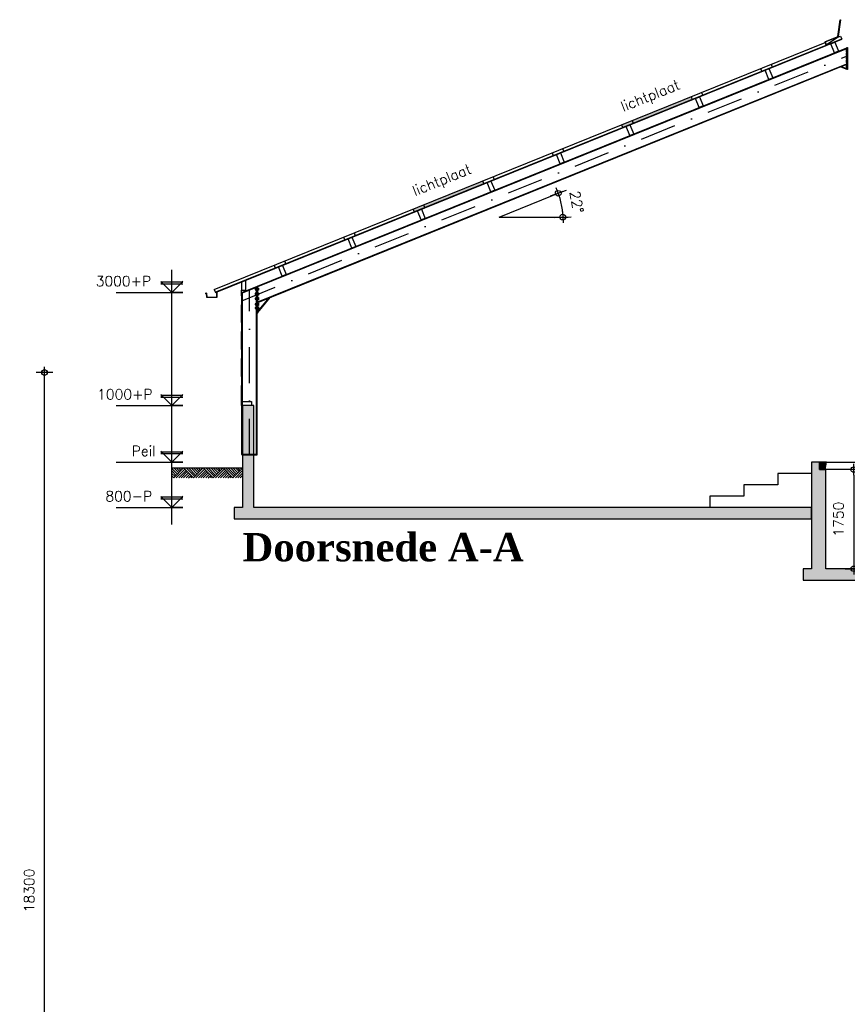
# Model space of a CAD drawing. Extents: x 0 to 114000, y -59400 to 0.
# Tile 20 of 24: x 87761 to 102391, y -41925 to -24532. Entities that reach past the tile are written whole.
import ezdxf
from ezdxf.enums import TextEntityAlignment as Align

# ---------------------------------------------------------------- set-up
doc = ezdxf.new("R2010")
doc.units = 0
doc.header["$LTSCALE"] = 100
doc.header["$MEASUREMENT"] = 0
doc.header["$PDMODE"] = 1
doc.header["$PDSIZE"] = -3
doc.linetypes.add('DASHDOT2', pattern=[12.7, 6.35, -3.175, 0, -3.175])
doc.linetypes.add('HIDDEN2', pattern=[4.7625, 3.175, -1.5875])
doc.layers.get('0').update_dxf_attribs({"linetype": 'CONTINUOUS'})
doc.layers.get('DEFPOINTS').update_dxf_attribs({"linetype": 'CONTINUOUS'})
for name, color, linetype in [('A--A16--_F123-_SOLID', 27, 'CONTINUOUS'), ('A--A23--_F123-_SOLID', 27, 'CONTINUOUS'), ('A--L16--_F1---', 3, 'CONTINUOUS'), ('A--L21--_F123-', 1, 'CONTINUOUS'), ('A--L23--', 7, 'CONTINUOUS'), ('A--L23--_F123-', 7, 'CONTINUOUS'), ('A--L27--_F123-', 1, 'CONTINUOUS'), ('A--L28--', 7, 'CONTINUOUS'), ('A--L28H-_F1---', 7, 'CONTINUOUS'), ('A--L28S-_F123-', 1, 'CONTINUOUS'), ('A--L47--', 7, 'CONTINUOUS'), ('A--L47--_F123-', 1, 'CONTINUOUS'), ('A--L57--_F123-', 1, 'CONTINUOUS'), ('A--L99--', 7, 'CONTINUOUS'), ('A--L99--_F123-', 1, 'CONTINUOUS'), ('A--M$1A-_F123-_MAATV', 7, 'CONTINUOUS'), ('A--M$1B-_F123-_PEILM', 7, 'CONTINUOUS'), ('A--T$1A-_F123-_0_18MM', 1, 'CONTINUOUS'), ('A--T$1A-_F123-_0_25MM', 2, 'CONTINUOUS'), ('X--LR---_CP', 7, 'CONTINUOUS')]:
    doc.layers.add(name, color=color, linetype=linetype)
doc.styles.add('0_18', font='ROMANS.shx', dxfattribs={"height": 180})
doc.styles.add('DLV5', font='TIMESBD.TTF')
doc.styles.add('MISO', font='ROMANS.shx')
doc.dimstyles.new('DLV18', dxfattribs={"dimscale": 100, "dimtxt": 1.8, "dimasz": 1, "dimexe": 0, "dimexo": 0, "dimgap": 0, "dimtad": 0, "dimdec": 0, "dimrnd": 1, "dimzin": 0, "dimtxsty": 'MISO', "dimblk1": '$DIMDLV', "dimblk2": '$DIMDLV', "dimsah": 1, "dimcen": 0, "dimse1": 1, "dimse2": 1, "dimclrd": 256, "dimclre": 256, "dimclrt": 1, "dimazin": 3, "dimtfac": 1, "dimtdec": 0, "dimtix": 1, "dimtmove": 0, "dimatfit": 3, "dimtvp": 1.5, "dimtolj": 1, "dimtzin": 0})

# ---------------------------------------------------------------- blocks, each defined once
blk = doc.blocks.new('QD47001-')
at = {"layer": 'A--L47--_F123-', "color": 1, "linetype": 'CONTINUOUS'}
blk.add_lwpolyline([(204, 147), (-22, 56), (-2, 6), (195, 137, 0.214481), (205, 153), (247, 449), (253, 448), (211, 152, -0.214481), (198, 132), (0, 0), (-22, 56)], format="xyb", close=True, dxfattribs=at)
at = {"layer": 'X--LR---_CP', "linetype": 'CONTINUOUS'}
blk.add_point((0, 0), dxfattribs=at)
blk = doc.blocks.new('QD28001-')
at = {"layer": 'X--LR---_CP', "linetype": 'CONTINUOUS'}
blk.add_point((0, 0), dxfattribs=at)
blk = doc.blocks.new('QD28002-')
at = {"layer": 'X--LR---_CP', "linetype": 'CONTINUOUS'}
blk.add_point((0, 0), dxfattribs=at)
blk = doc.blocks.new('QD28H46-')
at = {"layer": 'A--L28H-_F1---', "color": 1}
blk.add_lwpolyline([(0, 0), (0, 175), (75, 175), (75, 0)], close=True, dxfattribs=at)
at = {"layer": 'X--LR---_CP'}
blk.add_point((0, 0), dxfattribs=at)
blk = doc.blocks.new('QD20601-')
at = {"layer": 'X--LR---_CP', "linetype": 'CONTINUOUS'}
blk.add_point((0, 0), dxfattribs=at)
blk = doc.blocks.new('QD28003-')
at = {"layer": 'X--LR---_CP', "linetype": 'CONTINUOUS'}
blk.add_point((0, 0), dxfattribs=at)
at = {"layer": 'A--L28--', "color": 1, "linetype": 'CONTINUOUS'}
for name, p in [('QD28H46-', (-38, -175)), ('QD28001-', (0, 74)), ('QD20601-', (-38, -175))]:
    blk.add_blockref(name, p, dxfattribs=at)
at = {"layer": 'A--L28--', "color": 1, "linetype": 'CONTINUOUS', "rotation": 90}
for p in [(-46, -91), (-46, -144)]:
    blk.add_blockref('QD28002-', p, dxfattribs=at)
blk = doc.blocks.new('QD28H46A')
at = {"layer": 'A--L28H-_F1---', "color": 1}
blk.add_lwpolyline([(0, 0), (0, 175), (75, 145), (75, 0)], close=True, dxfattribs=at)
at = {"layer": 'X--LR---_CP'}
blk.add_point((0, 0), dxfattribs=at)
blk = doc.blocks.new('QD28007-')
at = {"layer": 'X--LR---_CP'}
blk.add_point((0, 0), dxfattribs=at)
at = {"layer": 'A--L28--'}
blk.add_blockref('QD28H46A', (-75, -145), dxfattribs=at)
at = {"layer": 'A--L28--', "color": 1, "linetype": 'CONTINUOUS'}
for name, p, rotation in [('QD28001-', (-4, 81), 338), ('QD28002-', (-84, -61), 90), ('QD28002-', (-84, -114), 90)]:
    blk.add_blockref(name, p, dxfattribs=dict(at, rotation=rotation))
blk.add_blockref('QD20601-', (-75, -145), dxfattribs=at)
blk = doc.blocks.new('QR23011-')
at = {"layer": 'A--A23--_F123-_SOLID', "linetype": 'CONTINUOUS'}
for points in [[(0, 0), (100, 0), (120, 130), (0, 130)], [(2900, 0), (3000, 0), (3000, 130), (2880, 130)]]:
    blk.add_hatch(color=27, dxfattribs=at).paths.add_polyline_path(points)
at = {"layer": 'A--L23--_F123-', "color": 1, "linetype": 'CONTINUOUS'}
blk.add_lwpolyline([(0, 0), (3000, 0), (3000, 130), (0, 130)], close=True, dxfattribs=at)
at = {"layer": 'A--L23--_F123-', "color": 3, "linetype": 'CONTINUOUS'}
for points in [[(0, 0), (100, 0), (120, 130), (0, 130)], [(3000, 0), (2900, 0), (2880, 130), (3000, 130)]]:
    blk.add_lwpolyline(points, close=True, dxfattribs=at)
at = {"layer": 'X--LR---_CP'}
blk.add_point((0, 0), dxfattribs=at)
blk = doc.blocks.new('$DIMDLV')
at = {"color": 0}
for p, q in [((-1, 0), (1, 0)), ((0, -1.5), (0, 1.5))]:
    blk.add_line(p, q, dxfattribs=at)
blk.add_circle((0, 0), 0.5, dxfattribs=at)
blk = doc.blocks.new('*D26')
at = {"linetype": 'BYBLOCK'}
blk.add_line((109170, 26820), (109170, 25270), dxfattribs=at)
at = {"layer": 'DEFPOINTS', "color": 0, "linetype": 'BYBLOCK'}
for p in [(108565, 26920), (108675, 25170), (109170, 25170)]:
    blk.add_point(p, dxfattribs=at)
at = {"linetype": 'BYBLOCK', "xscale": 100, "yscale": 100, "zscale": 100}
for p, rotation in [((109170, 26920), 90), ((109170, 25170), 270)]:
    blk.add_blockref('$DIMDLV', p, dxfattribs=dict(at, rotation=rotation))
at = {"color": 1, "linetype": 'BYBLOCK', "insert": (108900, 26045), "char_height": 180, "attachment_point": 5, "rotation": 90, "style": 'MISO'}
blk.add_mtext('\\A1;1750', dxfattribs=at)
blk = doc.blocks.new('*D28')
at = {"linetype": 'BYBLOCK'}
blk.add_arc((102903, 31381), 1123, 5.1029, 16.8971, dxfattribs=at)
at = {"layer": 'DEFPOINTS', "color": 0, "linetype": 'BYBLOCK'}
for p in [(104031, 31836), (104017, 31524), (102903, 31381), (102903, 31381), (104120, 31381)]:
    blk.add_point(p, dxfattribs=at)
at = {"linetype": 'BYBLOCK', "xscale": 100, "yscale": 100, "zscale": 100}
for p, rotation in [((103945, 31801), 109.4485375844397), ((104026, 31381), 272.5514624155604)]:
    blk.add_blockref('$DIMDLV', p, dxfattribs=dict(at, rotation=rotation))
at = {"color": 1, "linetype": 'BYBLOCK', "insert": (104271, 31647), "char_height": 180, "attachment_point": 5, "rotation": 281, "style": 'MISO'}
blk.add_mtext('\\A1;22°', dxfattribs=at)
blk = doc.blocks.new('MAAIVELD')
at = {"layer": 'A--L99--_F123-', "color": 3, "linetype": 'CONTINUOUS'}
blk.add_lwpolyline([(1250, 0), (0, 0)], dxfattribs=at)
at = {"layer": 'A--L99--_F123-', "color": 1, "linetype": 'CONTINUOUS'}
for points in [[(17, -22), (39, 0)], [(39, -44), (83, 0)], [(61, -65), (126, 0)], [(83, -87), (170, 0)], [(104, -109), (213, 0)], [(126, -131), (257, 0)], [(148, -152), (301, 0)], [(170, -174), (344, 0)], [(518, -174), (344, 0)], [(366, -22), (388, 0)], [(388, -44), (431, 0)], [(409, -65), (475, 0)], [(431, -87), (518, 0)], [(453, -109), (562, 0)], [(475, -131), (605, 0)], [(497, -152), (649, 0)], [(518, -174), (693, 0)], [(867, -174), (693, 0)], [(714, -22), (736, 0)], [(736, -44), (780, 0)], [(758, -65), (823, 0)], [(780, -87), (867, 0)], [(801, -109), (910, 0)], [(823, -131), (954, 0)], [(845, -152), (997, 0)], [(867, -174), (1041, 0)], [(1215, -174), (1041, 0)], [(1063, -22), (1085, 0)], [(1085, -44), (1128, 0)], [(1106, -65), (1172, 0)], [(1128, -87), (1215, 0)], [(170, -174), (0, -4)], [(126, -174), (0, -48)], [(83, -174), (0, -92)], [(39, -174), (0, -135)], [(213, -174), (192, -152)], [(257, -174), (213, -131)], [(301, -174), (235, -109)], [(344, -174), (257, -87)], [(388, -174), (279, -65)], [(431, -174), (301, -44)], [(475, -174), (322, -22)], [(562, -174), (540, -152)], [(605, -174), (562, -131)], [(649, -174), (584, -109)], [(693, -174), (605, -87)], [(736, -174), (627, -65)], [(780, -174), (649, -44)], [(823, -174), (671, -22)], [(910, -174), (889, -152)], [(954, -174), (910, -131)], [(997, -174), (932, -109)], [(1041, -174), (954, -87)], [(1085, -174), (976, -65)], [(1128, -174), (997, -44)], [(1172, -174), (1019, -22)], [(1150, -109), (1250, -9)], [(1172, -131), (1250, -52)], [(1193, -152), (1250, -96)], [(1215, -174), (1250, -140)], [(1250, -165), (1237, -152)]]:
    blk.add_lwpolyline(points, dxfattribs=at)
blk = doc.blocks.new('*D109')
at = {"linetype": 'BYBLOCK'}
blk.add_line((89000, -25384), (89000, -7284), dxfattribs=at)
at = {"layer": 'DEFPOINTS', "color": 0, "linetype": 'BYBLOCK'}
for p in [(85400, -7184), (89000, -7184), (85400, -25484)]:
    blk.add_point(p, dxfattribs=at)
at = {"linetype": 'BYBLOCK', "xscale": 100, "yscale": 100, "zscale": 100}
for p, rotation in [((89000, -7184), 90), ((89000, -25484), 270)]:
    blk.add_blockref('$DIMDLV', p, dxfattribs=dict(at, rotation=rotation))
at = {"color": 1, "linetype": 'BYBLOCK', "insert": (88730, -16334), "char_height": 180, "attachment_point": 5, "rotation": 90, "style": 'MISO'}
blk.add_mtext('\\A1;18300', dxfattribs=at)

msp = doc.modelspace()

# ---------------------------------------------------------------- hatches: boundary and pattern name
at = {"layer": 'A--A16--_F123-_SOLID'}
for points in [[(101760, -33150), (91900, -33150), (91900, -31350), (91700, -31350), (91700, -33150), (91550, -33150), (91550, -33350), (101760, -33350)], [(107490, -34230), (107490, -32480), (107270, -32480), (107270, -34230), (105010, -34230), (105010, -32480), (104790, -32480), (104790, -34230), (102010, -34230), (102010, -32480), (101900, -32480), (101900, -32350), (101760, -32350), (101760, -32480), (101760, -34230), (101610, -34230), (101610, -34430), (110150, -34430), (110150, -34230), (110000, -34230), (110000, -32480), (109750, -32480), (109750, -34230)]]:
    msp.add_hatch(color=256, dxfattribs=at).paths.add_polyline_path(points)

# ---------------------------------------------------------------- linework, layer by layer
at = {"layer": 'A--L16--_F1---'}
for points in [[(101760, -33150), (91900, -33150), (91900, -31350), (91700, -31350), (91700, -33150), (91550, -33150), (91550, -33350), (101760, -33350)], [(107490, -34230), (107490, -32480), (107270, -32480), (107270, -34230), (105010, -34230), (105010, -32480), (104790, -32480), (104790, -34230), (102010, -34230), (102010, -32480), (101900, -32480), (101900, -32350), (101760, -32350), (101760, -32480), (101760, -34230), (101610, -34230), (101610, -34430), (110150, -34430), (110150, -34230), (110000, -34230), (110000, -32480), (109750, -32480), (109750, -34230)]]:
    msp.add_lwpolyline(points, close=True, dxfattribs=at)
at = {"layer": 'A--L21--_F123-'}
msp.add_lwpolyline([(91860, -31350), (91685, -31350), (91685, -31275), (91860, -31275)], close=True, dxfattribs=at)
at = {"layer": 'A--L23--_F123-', "color": 3, "linetype": 'CONTINUOUS'}
msp.add_lwpolyline([(101760, -32550), (101160, -32550), (101160, -32750), (100560, -32750), (100560, -32950), (99960, -32950), (99960, -33150)], dxfattribs=at)
at = {"layer": 'A--L27--_F123-', "color": 8, "linetype": 'CONTINUOUS'}
for p, q in [((91219.1, -29344.4), (102291, -24871.1)), ((91221.5, -29350.4), (102293.5, -24877.1))]:
    msp.add_line(p, q, dxfattribs=at)
at = {"layer": 'A--L27--_F123-', "color": 1, "linetype": 'CONTINUOUS'}
for p, q in [((102224.1, -24843.1), (102271.9, -24823.8)), ((102271.9, -24823.8), (102293.5, -24877.1)), ((91200, -29297.1), (102000, -24933.7)), ((101043.4, -25320.1), (101065, -25373.4)), ((100858, -25395.1), (100879.5, -25448.4)), ((99629.5, -25891.4), (99651, -25944.7)), ((99814.9, -25816.5), (99836.4, -25869.8)), ((98400.9, -26387.8), (98422.5, -26441.1)), ((98586.4, -26312.8), (98607.9, -26366.2)), ((97172.4, -26884.1), (97194, -26937.4)), ((97357.9, -26809.2), (97379.4, -26862.5)), ((96129.3, -27305.6), (96150.9, -27358.9)), ((95943.9, -27380.5), (95965.4, -27433.8)), ((94900.8, -27801.9), (94922.4, -27855.2)), ((94715.4, -27876.8), (94736.9, -27930.1)), ((93672.3, -28298.3), (93693.8, -28351.6)), ((93486.9, -28373.2), (93508.4, -28426.5)), ((92258.3, -28869.5), (92279.9, -28922.8)), ((92443.8, -28794.6), (92465.3, -28847.9)), ((91200, -29297.1), (91221.5, -29350.4))]:
    msp.add_line(p, q, dxfattribs=at)
at = {"layer": 'A--L27--_F123-', "color": 2, "linetype": 'CONTINUOUS'}
for points in [[(91240.1, -29343), (91240.1, -29437), (91074.6, -29437), (91067.6, -29364.8), (91038.9, -29366)], [(91245.1, -29343), (91245.1, -29442), (91070.1, -29442), (91063.1, -29370), (91039.1, -29371)]]:
    msp.add_lwpolyline(points, dxfattribs=at)
at = {"layer": 'A--L27--_F123-', "color": 16, "linetype": 'CONTINUOUS'}
for points in [[(99651, -25944.7), (99629.5, -25891.4), (98422.5, -26441.1), (98400.9, -26387.8)], [(95965.4, -27433.8), (95943.9, -27380.5), (94736.9, -27930.1), (94715.4, -27876.8)]]:
    msp.add_solid(points, dxfattribs=at)
at = {"layer": 'A--L28S-_F123-', "color": 1}
for p, q in [((91689.8, -29350), (102384.9, -25028.9)), ((91969.8, -29247.9), (102384.9, -25039.9)), ((91969.8, -29517.1), (102384.9, -25309.1)), ((91969.8, -29528.1), (102384.9, -25320.1)), ((102276, -25364.1), (102384.9, -25408.1)), ((102285.9, -25360.1), (102384.9, -25400.1)), ((91689.8, -32210), (91689.8, -29350)), ((91700, -29356.9), (91949.6, -29256)), ((91700, -32210), (91700, -29345.9)), ((91949.6, -32210), (91949.6, -29245)), ((91959.8, -32210), (91959.8, -29240.9)), ((91969.8, -29713.3), (91969.8, -29236.9)), ((91969.8, -29702.3), (92191, -29438.7)), ((91969.8, -29686.8), (92171.3, -29446.7)), ((91969.8, -29713.3), (91959.8, -29713.3))]:
    msp.add_line(p, q, dxfattribs=at)
at = {"layer": 'A--L28S-_F123-', "color": 8, "linetype": 'DASHDOT2'}
for p, q in [((91689.8, -29495.6), (102396.9, -25169.6)), ((91824.8, -32220), (91824.8, -29295.5))]:
    msp.add_line(p, q, dxfattribs=at)
at = {"layer": 'A--L28S-_F123-', "color": 8}
for p, q in [((102374.8, -25075.6), (102384.9, -25075.6)), ((102374.8, -25091), (102384.9, -25091)), ((102374.8, -25137.1), (102384.9, -25137.1)), ((102374.8, -25152.5), (102384.9, -25152.5)), ((102374.8, -25198.7), (102384.9, -25198.7)), ((102374.8, -25214), (102384.9, -25214)), ((102374.8, -25260.2), (102384.9, -25260.2)), ((102374.8, -25275.5), (102384.9, -25275.5)), ((102374.8, -25351.9), (102384.9, -25351.9)), ((102374.8, -25367.3), (102384.9, -25367.3)), ((91939.4, -29285), (91949.6, -29285)), ((91939.4, -29300.3), (91949.6, -29300.3)), ((91939.4, -29368.1), (91949.6, -29368.1)), ((91939.4, -29383.5), (91949.6, -29383.5)), ((91979.9, -29285), (91969.8, -29285)), ((91979.9, -29300.3), (91969.8, -29300.3)), ((91979.9, -29368.1), (91969.8, -29368.1)), ((91979.9, -29383.5), (91969.8, -29383.5)), ((91939.4, -29451.3), (91949.6, -29451.3)), ((91939.4, -29466.7), (91949.6, -29466.7)), ((91939.4, -29550.9), (91949.6, -29550.9)), ((91939.4, -29566.2), (91949.6, -29566.2)), ((91979.9, -29451.3), (91969.8, -29451.3)), ((91979.9, -29466.7), (91969.8, -29466.7)), ((91979.9, -29550.9), (91969.8, -29550.9)), ((91979.9, -29566.2), (91969.8, -29566.2)), ((91939.4, -29617.4), (91949.6, -29617.4)), ((91939.4, -29632.7), (91949.6, -29632.7)), ((91979.9, -29617.4), (91969.8, -29617.4)), ((91979.9, -29632.7), (91969.8, -29632.7))]:
    msp.add_line(p, q, dxfattribs=at)
at = {"layer": 'A--L28S-_F123-', "color": 7, "linetype": 'CONTINUOUS'}
for q in [(97366.1, -27563.5), (97454.7, -28019.3)]:
    msp.add_line((96238.1, -28019.3), q, dxfattribs=at)
at = {"layer": 'A--L28S-_F123-', "color": 1}
for points in [[(102396.9, -25411.1), (102384.9, -25411.1), (102384.9, -25024), (102396.9, -25024)], [(91689.8, -32220), (91959.8, -32220), (91959.8, -32210), (91689.8, -32210)]]:
    msp.add_lwpolyline(points, close=True, dxfattribs=at)
at = {"layer": 'A--L28S-_F123-', "color": 8}
for points in [[(102384.9, -25063.3), (102374.8, -25063.3), (102372.7, -25066.4), (102372.7, -25072.6), (102374.8, -25075.6), (102372.7, -25078.7), (102372.7, -25088), (102374.8, -25091), (102372.7, -25094.1), (102372.7, -25100.3), (102374.8, -25103.3), (102384.9, -25103.3)], [(102384.9, -25124.8), (102374.8, -25124.8), (102372.7, -25127.9), (102372.7, -25134.1), (102374.8, -25137.1), (102372.7, -25140.2), (102372.7, -25149.5), (102374.8, -25152.5), (102372.7, -25155.6), (102372.7, -25161.8), (102374.8, -25164.8), (102384.9, -25164.8)], [(102384.9, -25186.3), (102374.8, -25186.3), (102372.7, -25189.4), (102372.7, -25195.6), (102374.8, -25198.7), (102372.7, -25201.7), (102372.7, -25211), (102374.8, -25214), (102372.7, -25217.1), (102372.7, -25223.3), (102374.8, -25226.3), (102384.9, -25226.3)], [(102384.9, -25247.8), (102374.8, -25247.8), (102372.7, -25250.9), (102372.7, -25257.1), (102374.8, -25260.2), (102372.7, -25263.2), (102372.7, -25272.5), (102374.8, -25275.5), (102372.7, -25278.6), (102372.7, -25284.8), (102374.8, -25287.8), (102384.9, -25287.8)], [(102384.9, -25339.6), (102374.8, -25339.6), (102372.7, -25342.7), (102372.7, -25348.8), (102374.8, -25351.9), (102372.7, -25355), (102372.7, -25364.2), (102374.8, -25367.3), (102372.7, -25370.4), (102372.7, -25376.5), (102374.8, -25379.6), (102384.9, -25379.6)], [(91924, -29302.6), (91937.4, -29302.6), (91937.4, -29282.6), (91924, -29282.6)], [(91924, -29385.8), (91937.4, -29385.8), (91937.4, -29365.8), (91924, -29365.8)], [(91949.6, -29272.6), (91939.4, -29272.6), (91937.4, -29275.7), (91937.4, -29281.9), (91939.4, -29285), (91937.4, -29288), (91937.4, -29297.3), (91939.4, -29300.3), (91937.4, -29303.4), (91937.4, -29309.6), (91939.4, -29312.6), (91949.6, -29312.6)], [(91949.6, -29355.8), (91939.4, -29355.8), (91937.4, -29358.9), (91937.4, -29365), (91939.4, -29368.1), (91937.4, -29371.2), (91937.4, -29380.4), (91939.4, -29383.5), (91937.4, -29386.6), (91937.4, -29392.7), (91939.4, -29395.8), (91949.6, -29395.8)], [(91969.8, -29272.6), (91979.9, -29272.6), (91982, -29275.7), (91982, -29281.9), (91979.9, -29285), (91982, -29288), (91982, -29297.3), (91979.9, -29300.3), (91982, -29303.4), (91982, -29309.6), (91979.9, -29312.6), (91969.8, -29312.6)], [(91969.8, -29355.8), (91979.9, -29355.8), (91982, -29358.9), (91982, -29365), (91979.9, -29368.1), (91982, -29371.2), (91982, -29380.4), (91979.9, -29383.5), (91982, -29386.6), (91982, -29392.7), (91979.9, -29395.8), (91969.8, -29395.8)], [(91924, -29469), (91937.4, -29469), (91937.4, -29449), (91924, -29449)], [(91924, -29568.5), (91937.4, -29568.5), (91937.4, -29548.5), (91924, -29548.5)], [(91949.6, -29439), (91939.4, -29439), (91937.4, -29442), (91937.4, -29448.2), (91939.4, -29451.3), (91937.4, -29454.3), (91937.4, -29463.6), (91939.4, -29466.7), (91937.4, -29469.7), (91937.4, -29475.9), (91939.4, -29479), (91949.6, -29479)], [(91949.6, -29538.5), (91939.4, -29538.5), (91937.4, -29541.6), (91937.4, -29547.8), (91939.4, -29550.9), (91937.4, -29553.9), (91937.4, -29563.2), (91939.4, -29566.2), (91937.4, -29569.3), (91937.4, -29575.5), (91939.4, -29578.5), (91949.6, -29578.5)], [(91969.8, -29439), (91979.9, -29439), (91982, -29442), (91982, -29448.2), (91979.9, -29451.3), (91982, -29454.3), (91982, -29463.6), (91979.9, -29466.7), (91982, -29469.7), (91982, -29475.9), (91979.9, -29479), (91969.8, -29479)], [(91969.8, -29538.5), (91979.9, -29538.5), (91982, -29541.6), (91982, -29547.8), (91979.9, -29550.9), (91982, -29553.9), (91982, -29563.2), (91979.9, -29566.2), (91982, -29569.3), (91982, -29575.5), (91979.9, -29578.5), (91969.8, -29578.5)], [(91924, -29635), (91937.4, -29635), (91937.4, -29615), (91924, -29615)], [(91949.6, -29605), (91939.4, -29605), (91937.4, -29608.1), (91937.4, -29614.3), (91939.4, -29617.4), (91937.4, -29620.4), (91937.4, -29629.7), (91939.4, -29632.7), (91937.4, -29635.8), (91937.4, -29642), (91939.4, -29645), (91949.6, -29645)], [(91969.8, -29605), (91979.9, -29605), (91982, -29608.1), (91982, -29614.3), (91979.9, -29617.4), (91982, -29620.4), (91982, -29629.7), (91979.9, -29632.7), (91982, -29635.8), (91982, -29642), (91979.9, -29645), (91969.8, -29645)]]:
    msp.add_lwpolyline(points, close=True, dxfattribs=at)
for points in [[(102372.7, -25072.6), (102372.7, -25078.7)], [(102372.7, -25088), (102372.7, -25094.1)], [(102372.7, -25134.1), (102372.7, -25140.2)], [(102372.7, -25149.5), (102372.7, -25155.6)], [(102372.7, -25195.6), (102372.7, -25201.7)], [(102372.7, -25211), (102372.7, -25217.1)], [(102372.7, -25257.1), (102372.7, -25263.2)], [(102372.7, -25272.5), (102372.7, -25278.6)], [(102372.7, -25348.8), (102372.7, -25355)], [(102372.7, -25364.2), (102372.7, -25370.4)], [(91937.4, -29281.9), (91937.4, -29288)], [(91937.4, -29297.3), (91937.4, -29303.4)], [(91937.4, -29365), (91937.4, -29371.2)], [(91937.4, -29380.4), (91937.4, -29386.6)], [(91982, -29281.9), (91982, -29288)], [(91982, -29297.3), (91982, -29303.4)], [(91982, -29365), (91982, -29371.2)], [(91982, -29380.4), (91982, -29386.6)], [(91937.4, -29448.2), (91937.4, -29454.3)], [(91937.4, -29463.6), (91937.4, -29469.7)], [(91937.4, -29547.8), (91937.4, -29553.9)], [(91937.4, -29563.2), (91937.4, -29569.3)], [(91982, -29448.2), (91982, -29454.3)], [(91982, -29463.6), (91982, -29469.7)], [(91982, -29547.8), (91982, -29553.9)], [(91982, -29563.2), (91982, -29569.3)], [(91937.4, -29614.3), (91937.4, -29620.4)], [(91937.4, -29629.7), (91937.4, -29635.8)], [(91982, -29614.3), (91982, -29620.4)], [(91982, -29629.7), (91982, -29635.8)]]:
    msp.add_lwpolyline(points, dxfattribs=at)
at = {"layer": 'A--L57--_F123-', "color": 3, "linetype": 'HIDDEN2'}
msp.add_line((91685, -31312.5), (91685, -29307.9), dxfattribs=at)
at = {"layer": 'A--M$1B-_F123-_PEILM', "color": 1}
msp.add_line((90450, -33450), (90450, -28950), dxfattribs=at)
for points in [[(89468.8, -29350), (90644.7, -29350), (90450, -29350), (90255.3, -29155.3), (90450, -29350), (90644.7, -29155.3), (90630.5, -29169.5), (90644.7, -29169.5), (90255.3, -29169.5), (90269.5, -29169.5), (90298, -29198), (90255.3, -29198), (90644.7, -29198)], [(89468.8, -31350), (90644.7, -31350), (90450, -31350), (90255.3, -31155.3), (90450, -31350), (90644.7, -31155.3), (90630.5, -31169.5), (90644.7, -31169.5), (90255.3, -31169.5), (90269.5, -31169.5), (90298, -31198), (90255.3, -31198), (90644.7, -31198)], [(89468.8, -32350), (90644.7, -32350), (90450, -32350), (90255.3, -32155.3), (90450, -32350), (90644.7, -32155.3), (90630.5, -32169.5), (90644.7, -32169.5), (90255.3, -32169.5), (90269.5, -32169.5), (90298, -32198), (90255.3, -32198), (90644.7, -32198)], [(89468.8, -33150), (90644.7, -33150), (90450, -33150), (90255.3, -32955.3), (90450, -33150), (90644.7, -32955.3), (90630.5, -32969.5), (90644.7, -32969.5), (90255.3, -32969.5), (90269.5, -32969.5), (90298, -32998), (90255.3, -32998), (90644.7, -32998)]]:
    msp.add_lwpolyline(points, dxfattribs=at)

# ---------------------------------------------------------------- block references
at = {"layer": 'A--L23--', "xscale": -1}
msp.add_blockref('QR23011-', (104900, -32480), dxfattribs=at)
at = {"layer": 'A--L28--', "color": 1, "linetype": 'CONTINUOUS', "rotation": 22}
for p in [(102134.5, -24941.3), (100972.2, -25410.9), (99743.7, -25907.3), (98515.2, -26403.6), (97286.7, -26900), (96058.2, -27396.3), (94829.6, -27892.7), (93601.1, -28389), (92372.6, -28885.4)]:
    msp.add_blockref('QD28003-', p, dxfattribs=at)
at = {"layer": 'A--L28--', "xscale": -1}
msp.add_blockref('QD28007-', (91685, -29163.2), dxfattribs=at)
at = {"layer": 'A--L47--', "color": 1, "linetype": 'CONTINUOUS'}
msp.add_blockref('QD47001-', (102019.1, -24980.9), dxfattribs=at)
at = {"layer": 'A--L99--', "linetype": 'CONTINUOUS', "xscale": -1}
msp.add_blockref('MAAIVELD', (91700, -32450), dxfattribs=at)

# ---------------------------------------------------------------- texts
at = {"layer": 'A--T$1A-_F123-_0_18MM', "style": '0_18'}
for p in [(98940.3, -25954.2), (95254.7, -27443.2)]:
    msp.add_text('lichtplaat', height=180, rotation=22, dxfattribs=at).set_placement(p, align=Align.CENTER)
for s, p in [('3000+P', (89105.4, -29240.5)), ('1000+P', (89131.1, -31240.5)), ('Peil', (89739.7, -32240.5)), ('800-P', (89276.8, -33040.5))]:
    msp.add_text(s, height=180, dxfattribs=at).set_placement(p)
at = {"layer": 'A--T$1A-_F123-_0_25MM', "color": 4, "style": 'DLV5'}
msp.add_text('Doorsnede A-A', height=500, dxfattribs=at).set_placement((91700, -34100))

# ---------------------------------------------------------------- dimensions: what is measured, and where the dimension line sits
at = {"layer": 'A--M$1A-_F123-_MAATV', "linetype": 'CONTINUOUS'}
dim = msp.add_angular_dim_2l(base=(97352, -27875.9), line1=((96238.1, -28019.3), (97366.1, -27563.5)), line2=((96238.1, -28019.3), (97454.7, -28019.3)), dimstyle='DLV18', dxfattribs=at)
dim.commit()
dim.dimension.update_dxf_attribs({"geometry": '*D28', "text_midpoint": (97605.6, -27753.5), "insert": (-6665.1, -59400)})
for base, p1, p2, angle, picture, middle, set_off in [((88200, -30763.9), (84600, -49063.9), (84600, -30763.9), 90, '*D109', (87930, -39913.9), (-800, -23580.1)), ((102504.6, -34230), (101900, -32480), (102010, -34230), 270, '*D26', (102234.6, -33355), (-6665.1, -59400))]:
    dim = msp.add_linear_dim(base=base, p1=p1, p2=p2, angle=angle, dimstyle='DLV18', dxfattribs=at)
    dim.commit()
    dim.dimension.update_dxf_attribs({"geometry": picture, "text_midpoint": middle, "insert": set_off})

doc.saveas('drawing.dxf')
